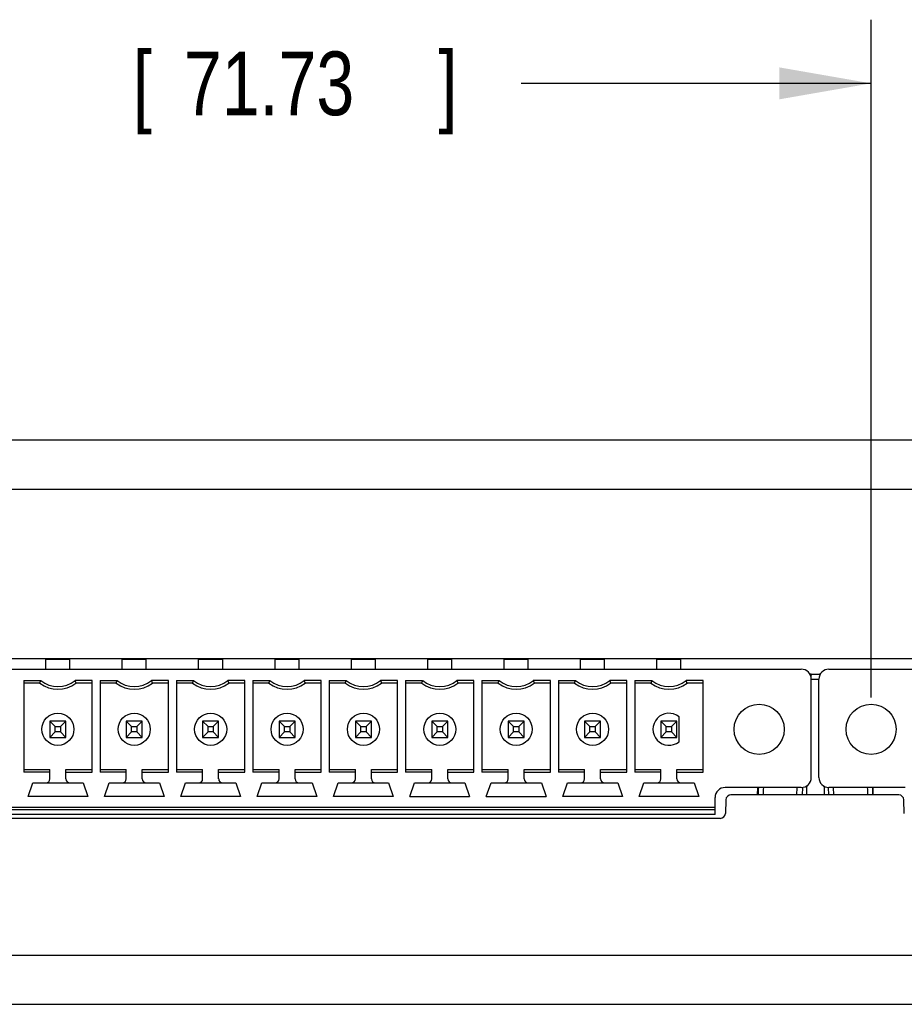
# Model space of a CAD drawing. Header units: inches. Extents: x 0 to 34, y 0 to 22.
# Tile 12 of 28: x 15.7 to 17.4, y 16.1 to 18. Entities that reach past the tile are written whole.
import ezdxf

# ---------------------------------------------------------------- set-up
doc = ezdxf.new("R2010")
doc.units = ezdxf.units.IN
doc.header["$LTSCALE"] = 1.87
doc.header["$MEASUREMENT"] = 0
doc.layers.get('0').update_dxf_attribs({"linetype": 'CONTINUOUS'})
doc.layers.add('DIMENSIONS', color=7, linetype='CONTINUOUS')
doc.styles.get("Standard").update_dxf_attribs({"font": 'txt', "width": 0.8})
doc.dimstyles.new('DIMSTYLE_1', dxfattribs={"dimtxt": 0.125, "dimasz": 0.18, "dimexe": 0.18, "dimexo": 0.0625, "dimgap": 0.09, "dimtad": 0, "dimtih": 1, "dimtoh": 1, "dimdec": 3, "dimzin": 4, "dimdsep": 46, "dimtxsty": 'STANDARD', "dimblk": '_FILLED', "dimblk1": '_FILLED', "dimblk2": '_FILLED', "dimcen": 0.09, "dimadec": 0, "dimazin": 0, "dimtp": 0.01, "dimtm": 0.01, "dimtfac": 1, "dimtdec": 3, "dimtofl": 0, "dimtmove": 0, "dimatfit": 3, "dimldrblk": '_FILLED', "dimfxl": 1, "dimtolj": 1, "dimtzin": 4, "dimarcsym": 0})

# ---------------------------------------------------------------- blocks, each defined once
blk = doc.blocks.new('_FILLED')
at = {"color": 0, "linetype": 'BYBLOCK'}
blk.add_solid([(0, 0), (-1, 0.174), (-1, -0.174)], dxfattribs=at)
blk = doc.blocks.new('*D4')
at = {"layer": 'DIMENSIONS', "color": 2, "linetype": 'CONTINUOUS'}
for p, q in [((14.5585, 16.6898), (14.5585, 18.0204)), ((17.3826, 16.6898), (17.3826, 18.0204)), ((14.5585, 17.8954), (15.2455, 17.8954)), ((17.3826, 17.8954), (16.6955, 17.8954))]:
    blk.add_line(p, q, dxfattribs=at)
at = {"layer": 'DIMENSIONS', "color": 2, "linetype": 'CONTINUOUS', "xscale": 0.18, "yscale": 0.18, "zscale": 0.18, "rotation": 180}
blk.add_blockref('_FILLED', (14.5585, 17.8954), dxfattribs=at)
at = {"layer": 'DIMENSIONS', "color": 2, "linetype": 'CONTINUOUS', "xscale": 0.18, "yscale": 0.18, "zscale": 0.18}
blk.add_blockref('_FILLED', (17.3826, 17.8954), dxfattribs=at)
at = {"layer": 'DIMENSIONS', "color": 2, "linetype": 'CONTINUOUS', "width": 0.8}
for s, p in [('2.824', (15.308, 17.8329)), ('[', (15.933, 17.8329)), ('71.73', (16.033, 17.8329)), (']', (16.533, 17.8329))]:
    blk.add_text(s, height=0.125, dxfattribs=at).set_placement(p)

msp = doc.modelspace()

# ---------------------------------------------------------------- linework, layer by layer
at = {"color": 7, "linetype": 'CONTINUOUS'}
for p, q in [((14.064, 17.1954), (20.5897, 17.1954)), ((14.1905, 17.0989), (20.3594, 17.0989)), ((20.0768, 16.7654), (14.469, 16.7654)), ((15.7621, 16.7454), (15.7621, 16.7651)), ((15.7621, 16.7651), (15.8093, 16.7651)), ((15.7699, 16.7654), (15.7699, 16.7651)), ((15.8014, 16.7654), (15.8014, 16.7651)), ((15.8093, 16.7454), (15.8093, 16.7651)), ((15.9121, 16.7454), (15.9121, 16.7651)), ((15.9121, 16.7651), (15.9593, 16.7651)), ((15.9199, 16.7654), (15.9199, 16.7651)), ((15.9514, 16.7654), (15.9514, 16.7651)), ((15.9593, 16.7454), (15.9593, 16.7651)), ((16.0621, 16.7454), (16.0621, 16.7651)), ((16.0621, 16.7651), (16.1093, 16.7651)), ((16.0699, 16.7654), (16.0699, 16.7651)), ((16.1014, 16.7654), (16.1014, 16.7651)), ((16.1093, 16.7454), (16.1093, 16.7651)), ((16.2121, 16.7454), (16.2121, 16.7651)), ((16.2121, 16.7651), (16.2593, 16.7651)), ((16.2199, 16.7654), (16.2199, 16.7651)), ((16.2514, 16.7654), (16.2514, 16.7651)), ((16.2593, 16.7454), (16.2593, 16.7651)), ((16.3621, 16.7454), (16.3621, 16.7651)), ((16.3621, 16.7651), (16.4093, 16.7651)), ((16.3699, 16.7654), (16.3699, 16.7651)), ((16.4014, 16.7654), (16.4014, 16.7651)), ((16.4093, 16.7454), (16.4093, 16.7651)), ((16.5121, 16.7454), (16.5121, 16.7651)), ((16.5121, 16.7651), (16.5593, 16.7651)), ((16.5199, 16.7654), (16.5199, 16.7651)), ((16.5514, 16.7654), (16.5514, 16.7651)), ((16.5593, 16.7454), (16.5593, 16.7651)), ((16.6621, 16.7454), (16.6621, 16.7651)), ((16.6621, 16.7651), (16.7093, 16.7651)), ((16.6699, 16.7654), (16.6699, 16.7651)), ((16.7014, 16.7654), (16.7014, 16.7651)), ((16.7093, 16.7454), (16.7093, 16.7651)), ((16.8121, 16.7454), (16.8121, 16.7651)), ((16.8121, 16.7651), (16.8593, 16.7651)), ((16.8199, 16.7654), (16.8199, 16.7651)), ((16.8514, 16.7654), (16.8514, 16.7651)), ((16.8593, 16.7454), (16.8593, 16.7651)), ((16.9621, 16.7454), (16.9621, 16.7651)), ((16.9621, 16.7651), (17.0093, 16.7651)), ((16.9699, 16.7654), (16.9699, 16.7651)), ((17.0014, 16.7654), (17.0014, 16.7651)), ((17.0093, 16.7454), (17.0093, 16.7651)), ((14.4394, 16.7454), (17.2455, 16.7454)), ((17.2999, 16.7454), (20.1065, 16.7454)), ((15.7185, 16.7231), (15.7185, 16.5433)), ((15.7185, 16.7231), (15.752, 16.7231)), ((15.8528, 16.7231), (15.8193, 16.7231)), ((15.8528, 16.5433), (15.8528, 16.7231)), ((15.8685, 16.7231), (15.8685, 16.5433)), ((15.8685, 16.7231), (15.902, 16.7231)), ((16.0028, 16.7231), (15.9693, 16.7231)), ((16.0028, 16.5433), (16.0028, 16.7231)), ((16.0185, 16.7231), (16.0185, 16.5433)), ((16.0185, 16.7231), (16.052, 16.7231)), ((16.1528, 16.7231), (16.1193, 16.7231)), ((16.1528, 16.5433), (16.1528, 16.7231)), ((16.1685, 16.7231), (16.1685, 16.5433)), ((16.1685, 16.7231), (16.202, 16.7231)), ((16.3028, 16.7231), (16.2693, 16.7231)), ((16.3028, 16.5433), (16.3028, 16.7231)), ((16.3185, 16.7231), (16.3185, 16.5433)), ((16.3185, 16.7231), (16.352, 16.7231)), ((16.4528, 16.7231), (16.4193, 16.7231)), ((16.4528, 16.5433), (16.4528, 16.7231)), ((16.4685, 16.7231), (16.4685, 16.5433)), ((16.4685, 16.7231), (16.502, 16.7231)), ((16.6028, 16.7231), (16.5693, 16.7231)), ((16.6028, 16.5433), (16.6028, 16.7231)), ((16.6185, 16.7231), (16.6185, 16.5433)), ((16.6185, 16.7231), (16.652, 16.7231)), ((16.7528, 16.7231), (16.7193, 16.7231)), ((16.7528, 16.5433), (16.7528, 16.7231)), ((16.7685, 16.7231), (16.7685, 16.5433)), ((16.7685, 16.7231), (16.802, 16.7231)), ((16.9028, 16.7231), (16.8693, 16.7231)), ((16.9028, 16.5433), (16.9028, 16.7231)), ((16.9185, 16.7231), (16.9185, 16.5433)), ((16.9185, 16.7231), (16.952, 16.7231)), ((17.0528, 16.7231), (17.0193, 16.7231)), ((17.0528, 16.5433), (17.0528, 16.7231)), ((17.2626, 16.7354), (17.2828, 16.7354)), ((17.2652, 16.5328), (17.2652, 16.7257)), ((17.2652, 16.7257), (17.2802, 16.7257)), ((17.2802, 16.5328), (17.2802, 16.7257)), ((15.7502, 16.7178), (15.7185, 16.7178)), ((15.8528, 16.7178), (15.8211, 16.7178)), ((15.9002, 16.7178), (15.8685, 16.7178)), ((16.0028, 16.7178), (15.9711, 16.7178)), ((16.0502, 16.7178), (16.0185, 16.7178)), ((16.1528, 16.7178), (16.1211, 16.7178)), ((16.2002, 16.7178), (16.1685, 16.7178)), ((16.3028, 16.7178), (16.2711, 16.7178)), ((16.3502, 16.7178), (16.3185, 16.7178)), ((16.4528, 16.7178), (16.4211, 16.7178)), ((16.5002, 16.7178), (16.4685, 16.7178)), ((16.6028, 16.7178), (16.5711, 16.7178)), ((16.6502, 16.7178), (16.6185, 16.7178)), ((16.7528, 16.7178), (16.7211, 16.7178)), ((16.8002, 16.7178), (16.7685, 16.7178)), ((16.9028, 16.7178), (16.8711, 16.7178)), ((16.9502, 16.7178), (16.9185, 16.7178)), ((17.0528, 16.7178), (17.0211, 16.7178)), ((17.0054, 16.6027), (17.0054, 16.6519)), ((15.7699, 16.643), (15.7699, 16.6115)), ((15.7699, 16.643), (15.7805, 16.6325)), ((15.8014, 16.643), (15.7699, 16.643)), ((15.7805, 16.6221), (15.7805, 16.6325)), ((15.7805, 16.6325), (15.7909, 16.6325)), ((15.8014, 16.643), (15.7909, 16.6325)), ((15.7909, 16.6325), (15.7909, 16.6221)), ((15.8014, 16.6115), (15.8014, 16.643)), ((15.9199, 16.643), (15.9199, 16.6115)), ((15.9199, 16.643), (15.9305, 16.6325)), ((15.9514, 16.643), (15.9199, 16.643)), ((15.9305, 16.6221), (15.9305, 16.6325)), ((15.9305, 16.6325), (15.9409, 16.6325)), ((15.9514, 16.643), (15.9409, 16.6325)), ((15.9409, 16.6325), (15.9409, 16.6221)), ((15.9514, 16.6115), (15.9514, 16.643)), ((16.0699, 16.643), (16.0699, 16.6115)), ((16.0699, 16.643), (16.0805, 16.6325)), ((16.1014, 16.643), (16.0699, 16.643)), ((16.0805, 16.6221), (16.0805, 16.6325)), ((16.0805, 16.6325), (16.0909, 16.6325)), ((16.1014, 16.643), (16.0909, 16.6325)), ((16.0909, 16.6325), (16.0909, 16.6221)), ((16.1014, 16.6115), (16.1014, 16.643)), ((16.2199, 16.643), (16.2199, 16.6115)), ((16.2199, 16.643), (16.2305, 16.6325)), ((16.2514, 16.643), (16.2199, 16.643)), ((16.2305, 16.6221), (16.2305, 16.6325)), ((16.2305, 16.6325), (16.2409, 16.6325)), ((16.2514, 16.643), (16.2409, 16.6325)), ((16.2409, 16.6325), (16.2409, 16.6221)), ((16.2514, 16.6115), (16.2514, 16.643)), ((16.3699, 16.643), (16.3699, 16.6115)), ((16.3699, 16.643), (16.3805, 16.6325)), ((16.4014, 16.643), (16.3699, 16.643)), ((16.3805, 16.6221), (16.3805, 16.6325)), ((16.3805, 16.6325), (16.3909, 16.6325)), ((16.4014, 16.643), (16.3909, 16.6325)), ((16.3909, 16.6325), (16.3909, 16.6221)), ((16.4014, 16.6115), (16.4014, 16.643)), ((16.5199, 16.643), (16.5199, 16.6115)), ((16.5199, 16.643), (16.5305, 16.6325)), ((16.5514, 16.643), (16.5199, 16.643)), ((16.5305, 16.6221), (16.5305, 16.6325)), ((16.5305, 16.6325), (16.5409, 16.6325)), ((16.5514, 16.643), (16.5409, 16.6325)), ((16.5409, 16.6325), (16.5409, 16.6221)), ((16.5514, 16.6115), (16.5514, 16.643)), ((16.6699, 16.643), (16.6699, 16.6115)), ((16.6699, 16.643), (16.6805, 16.6325)), ((16.7014, 16.643), (16.6699, 16.643)), ((16.6805, 16.6221), (16.6805, 16.6325)), ((16.6805, 16.6325), (16.6909, 16.6325)), ((16.7014, 16.643), (16.6909, 16.6325)), ((16.6909, 16.6325), (16.6909, 16.6221)), ((16.7014, 16.6115), (16.7014, 16.643)), ((16.8199, 16.643), (16.8199, 16.6115)), ((16.8199, 16.643), (16.8305, 16.6325)), ((16.8514, 16.643), (16.8199, 16.643)), ((16.8305, 16.6221), (16.8305, 16.6325)), ((16.8305, 16.6325), (16.8409, 16.6325)), ((16.8514, 16.643), (16.8409, 16.6325)), ((16.8409, 16.6325), (16.8409, 16.6221)), ((16.8514, 16.6115), (16.8514, 16.643)), ((16.9699, 16.643), (16.9699, 16.6115)), ((16.9699, 16.643), (16.9805, 16.6325)), ((17.0014, 16.643), (16.9699, 16.643)), ((16.9805, 16.6221), (16.9805, 16.6325)), ((16.9805, 16.6325), (16.9909, 16.6325)), ((17.0014, 16.643), (16.9909, 16.6325)), ((16.9909, 16.6325), (16.9909, 16.6221)), ((17.0014, 16.6115), (17.0014, 16.643)), ((15.7805, 16.6221), (15.7699, 16.6115)), ((15.7699, 16.6115), (15.8014, 16.6115)), ((15.7909, 16.6221), (15.7805, 16.6221)), ((15.7909, 16.6221), (15.8014, 16.6115)), ((15.9305, 16.6221), (15.9199, 16.6115)), ((15.9199, 16.6115), (15.9514, 16.6115)), ((15.9409, 16.6221), (15.9305, 16.6221)), ((15.9409, 16.6221), (15.9514, 16.6115)), ((16.0805, 16.6221), (16.0699, 16.6115)), ((16.0699, 16.6115), (16.1014, 16.6115)), ((16.0909, 16.6221), (16.0805, 16.6221)), ((16.0909, 16.6221), (16.1014, 16.6115)), ((16.2305, 16.6221), (16.2199, 16.6115)), ((16.2199, 16.6115), (16.2514, 16.6115)), ((16.2409, 16.6221), (16.2305, 16.6221)), ((16.2409, 16.6221), (16.2514, 16.6115)), ((16.3805, 16.6221), (16.3699, 16.6115)), ((16.3699, 16.6115), (16.4014, 16.6115)), ((16.3909, 16.6221), (16.3805, 16.6221)), ((16.3909, 16.6221), (16.4014, 16.6115)), ((16.5305, 16.6221), (16.5199, 16.6115)), ((16.5199, 16.6115), (16.5514, 16.6115)), ((16.5409, 16.6221), (16.5305, 16.6221)), ((16.5409, 16.6221), (16.5514, 16.6115)), ((16.6805, 16.6221), (16.6699, 16.6115)), ((16.6699, 16.6115), (16.7014, 16.6115)), ((16.6909, 16.6221), (16.6805, 16.6221)), ((16.6909, 16.6221), (16.7014, 16.6115)), ((16.8305, 16.6221), (16.8199, 16.6115)), ((16.8199, 16.6115), (16.8514, 16.6115)), ((16.8409, 16.6221), (16.8305, 16.6221)), ((16.8409, 16.6221), (16.8514, 16.6115)), ((16.9805, 16.6221), (16.9699, 16.6115)), ((16.9699, 16.6115), (17.0014, 16.6115)), ((16.9909, 16.6221), (16.9805, 16.6221)), ((16.9909, 16.6221), (17.0014, 16.6115)), ((15.7185, 16.5485), (15.7699, 16.5485)), ((15.7699, 16.53), (15.7699, 16.5485)), ((15.8014, 16.53), (15.8014, 16.5485)), ((15.8014, 16.5485), (15.8528, 16.5485)), ((15.8685, 16.5485), (15.9199, 16.5485)), ((15.9199, 16.53), (15.9199, 16.5485)), ((15.9514, 16.53), (15.9514, 16.5485)), ((15.9514, 16.5485), (16.0028, 16.5485)), ((16.0185, 16.5485), (16.0699, 16.5485)), ((16.0699, 16.53), (16.0699, 16.5485)), ((16.1014, 16.53), (16.1014, 16.5485)), ((16.1014, 16.5485), (16.1528, 16.5485)), ((16.1685, 16.5485), (16.2199, 16.5485)), ((16.2199, 16.53), (16.2199, 16.5485)), ((16.2514, 16.53), (16.2514, 16.5485)), ((16.2514, 16.5485), (16.3028, 16.5485)), ((16.3185, 16.5485), (16.3699, 16.5485)), ((16.3699, 16.53), (16.3699, 16.5485)), ((16.4014, 16.53), (16.4014, 16.5485)), ((16.4014, 16.5485), (16.4528, 16.5485)), ((16.4685, 16.5485), (16.5199, 16.5485)), ((16.5199, 16.53), (16.5199, 16.5485)), ((16.5514, 16.53), (16.5514, 16.5485)), ((16.5514, 16.5485), (16.6028, 16.5485)), ((16.6185, 16.5485), (16.6699, 16.5485)), ((16.6699, 16.53), (16.6699, 16.5485)), ((16.7014, 16.53), (16.7014, 16.5485)), ((16.7014, 16.5485), (16.7528, 16.5485)), ((16.7685, 16.5485), (16.8199, 16.5485)), ((16.8199, 16.53), (16.8199, 16.5485)), ((16.8514, 16.53), (16.8514, 16.5485)), ((16.8514, 16.5485), (16.9028, 16.5485)), ((16.9185, 16.5485), (16.9699, 16.5485)), ((16.9699, 16.53), (16.9699, 16.5485)), ((17.0014, 16.53), (17.0014, 16.5485)), ((17.0014, 16.5485), (17.0528, 16.5485)), ((15.7699, 16.5433), (15.7185, 16.5433)), ((15.8014, 16.5433), (15.8528, 16.5433)), ((15.9199, 16.5433), (15.8685, 16.5433)), ((15.9514, 16.5433), (16.0028, 16.5433)), ((16.0699, 16.5433), (16.0185, 16.5433)), ((16.1014, 16.5433), (16.1528, 16.5433)), ((16.2199, 16.5433), (16.1685, 16.5433)), ((16.2514, 16.5433), (16.3028, 16.5433)), ((16.3699, 16.5433), (16.3185, 16.5433)), ((16.4014, 16.5433), (16.4528, 16.5433)), ((16.5199, 16.5433), (16.4685, 16.5433)), ((16.5514, 16.5433), (16.6028, 16.5433)), ((16.6699, 16.5433), (16.6185, 16.5433)), ((16.7014, 16.5433), (16.7528, 16.5433)), ((16.8199, 16.5433), (16.7685, 16.5433)), ((16.8514, 16.5433), (16.9028, 16.5433)), ((16.9699, 16.5433), (16.9185, 16.5433)), ((17.0014, 16.5433), (17.0528, 16.5433)), ((15.727, 16.4954), (15.7363, 16.5222)), ((15.7363, 16.5222), (15.8351, 16.5222)), ((15.8351, 16.5222), (15.8443, 16.4954)), ((15.877, 16.4954), (15.8863, 16.5222)), ((15.8863, 16.5222), (15.9851, 16.5222)), ((15.9851, 16.5222), (15.9943, 16.4954)), ((16.027, 16.4954), (16.0363, 16.5222)), ((16.0363, 16.5222), (16.1351, 16.5222)), ((16.1351, 16.5222), (16.1443, 16.4954)), ((16.177, 16.4954), (16.1863, 16.5222)), ((16.1863, 16.5222), (16.2851, 16.5222)), ((16.2851, 16.5222), (16.2943, 16.4954)), ((16.327, 16.4954), (16.3363, 16.5222)), ((16.3363, 16.5222), (16.4351, 16.5222)), ((16.4351, 16.5222), (16.4443, 16.4954)), ((16.477, 16.4954), (16.4863, 16.5222)), ((16.4863, 16.5222), (16.5851, 16.5222)), ((16.5851, 16.5222), (16.5943, 16.4954)), ((16.627, 16.4954), (16.6363, 16.5222)), ((16.6363, 16.5222), (16.7351, 16.5222)), ((16.7351, 16.5222), (16.7443, 16.4954)), ((16.777, 16.4954), (16.7863, 16.5222)), ((16.7863, 16.5222), (16.8851, 16.5222)), ((16.8851, 16.5222), (16.8943, 16.4954)), ((16.927, 16.4954), (16.9363, 16.5222)), ((16.9363, 16.5222), (17.0351, 16.5222)), ((17.0351, 16.5222), (17.0443, 16.4954)), ((17.2455, 16.5131), (17.0959, 16.5131)), ((17.1593, 16.4984), (17.1599, 16.5131)), ((17.2371, 16.4984), (17.2376, 16.5131)), ((17.2476, 16.5132), (17.2471, 16.4984)), ((17.2986, 16.5132), (17.2992, 16.4984)), ((17.4495, 16.5131), (17.2999, 16.5131)), ((17.3092, 16.4984), (17.3086, 16.5131)), ((17.3869, 16.4984), (17.3864, 16.5131)), ((15.8443, 16.4954), (15.727, 16.4954)), ((15.9943, 16.4954), (15.877, 16.4954)), ((16.1443, 16.4954), (16.027, 16.4954)), ((16.2943, 16.4954), (16.177, 16.4954)), ((16.4443, 16.4954), (16.327, 16.4954)), ((16.477, 16.4954), (16.5943, 16.4954)), ((16.627, 16.4954), (16.7443, 16.4954)), ((16.8943, 16.4954), (16.777, 16.4954)), ((17.0443, 16.4954), (16.927, 16.4954)), ((17.0762, 16.46), (17.0762, 16.4934)), ((17.0974, 16.4887), (17.0964, 16.462)), ((17.4369, 16.4984), (17.1074, 16.4984)), ((17.4478, 16.462), (17.4469, 16.4887)), ((17.0762, 16.4737), (14.6451, 16.4737)), ((14.6451, 16.4698), (17.0762, 16.4698)), ((17.0864, 16.4524), (14.6308, 16.4524)), ((17.0762, 16.46), (14.6451, 16.46)), ((14.1903, 16.1839), (20.3559, 16.1839)), ((14.186, 16.0874), (20.3603, 16.0874))]:
    msp.add_line(p, q, dxfattribs=at)
for centre, radius in [((17.1628, 16.6273), 0.0492), ((17.3826, 16.6273), 0.0492), ((15.7857, 16.6273), 0.0315), ((15.9357, 16.6273), 0.0315), ((16.0857, 16.6273), 0.0315), ((16.2357, 16.6273), 0.0315), ((16.3857, 16.6273), 0.0315), ((16.5357, 16.6273), 0.0315), ((16.6857, 16.6273), 0.0315), ((16.8357, 16.6273), 0.0315)]:
    msp.add_circle(centre, radius, dxfattribs=at)
for centre, radius, start, end in [((17.2455, 16.7257), 0.0197, 0, 90), ((17.2999, 16.7257), 0.0197, 90, 180), ((15.7857, 16.7651), 0.0538, 231.2958, 308.7042), ((15.9357, 16.7651), 0.0538, 231.2958, 308.7042), ((16.0857, 16.7651), 0.0538, 231.2958, 308.7042), ((16.2357, 16.7651), 0.0538, 231.2958, 308.7042), ((16.3857, 16.7651), 0.0538, 231.2958, 308.7042), ((16.5357, 16.7651), 0.0538, 231.2958, 308.7042), ((16.6857, 16.7651), 0.0538, 231.2958, 308.7042), ((16.8357, 16.7651), 0.0538, 231.2958, 308.7042), ((16.9857, 16.7651), 0.0538, 231.2958, 308.7042), ((17.265, 16.7254), 0.01, 90, 102.9764), ((17.2812, 16.7254), 0.01, 81.4953, 90), ((15.7857, 16.7651), 0.0591, 233.1301, 306.8699), ((15.9357, 16.7651), 0.0591, 233.1301, 306.8699), ((16.0857, 16.7651), 0.0591, 233.1301, 306.8699), ((16.2357, 16.7651), 0.0591, 233.1301, 306.8699), ((16.3857, 16.7651), 0.0591, 233.1301, 306.8699), ((16.5357, 16.7651), 0.0591, 233.1301, 306.8699), ((16.6857, 16.7651), 0.0591, 233.1301, 306.8699), ((16.8357, 16.7651), 0.0591, 233.1301, 306.8699), ((16.9857, 16.7651), 0.0591, 233.1301, 306.8699), ((16.9857, 16.6273), 0.0315, 51.3178, 308.6822), ((15.7621, 16.53), 0.00787, 270, 360), ((15.8093, 16.53), 0.00787, 180, 270), ((15.9121, 16.53), 0.00787, 270, 360), ((15.9593, 16.53), 0.00787, 180, 270), ((16.0621, 16.53), 0.00787, 270, 360), ((16.1093, 16.53), 0.00787, 180, 270), ((16.2121, 16.53), 0.00787, 270, 360), ((16.2593, 16.53), 0.00787, 180, 270), ((16.3621, 16.53), 0.00787, 270, 360), ((16.4093, 16.53), 0.00787, 180, 270), ((16.5121, 16.53), 0.00787, 270, 360), ((16.5593, 16.53), 0.00787, 180, 270), ((16.6621, 16.53), 0.00787, 270, 360), ((16.7093, 16.53), 0.00787, 180, 270), ((16.8121, 16.53), 0.00787, 270, 360), ((16.8593, 16.53), 0.00787, 180, 270), ((16.9621, 16.53), 0.00787, 270, 360), ((17.0093, 16.53), 0.00787, 180, 270), ((17.2455, 16.5328), 0.0197, 270, 360), ((17.2999, 16.5328), 0.0197, 180, 270), ((17.0959, 16.4934), 0.0197, 90, 180), ((17.1074, 16.4884), 0.01, 90, 178), ((17.4369, 16.4884), 0.01, 2, 90), ((17.0864, 16.4624), 0.01, 270, 358)]:
    msp.add_arc(centre, radius, start, end, dxfattribs=at)
for points, knots in [([(15.7502, 16.7178), (15.7504, 16.7184), (15.7508, 16.7196), (15.7514, 16.7214), (15.7518, 16.7225), (15.752, 16.7231)], [0, 0, 0, 0, 0.337932, 0.671272, 1, 1, 1, 1]), ([(15.8193, 16.7231), (15.8195, 16.7225), (15.8199, 16.7214), (15.8205, 16.7196), (15.8209, 16.7184), (15.8211, 16.7178)], [0, 0, 0, 0, 0.32861, 0.66195, 1, 1, 1, 1]), ([(15.9002, 16.7178), (15.9004, 16.7184), (15.9008, 16.7196), (15.9014, 16.7214), (15.9018, 16.7225), (15.902, 16.7231)], [0, 0, 0, 0, 0.337932, 0.671272, 1, 1, 1, 1]), ([(15.9693, 16.7231), (15.9695, 16.7225), (15.9699, 16.7214), (15.9705, 16.7196), (15.9709, 16.7184), (15.9711, 16.7178)], [0, 0, 0, 0, 0.32861, 0.66195, 1, 1, 1, 1]), ([(16.0502, 16.7178), (16.0504, 16.7184), (16.0508, 16.7196), (16.0514, 16.7214), (16.0518, 16.7225), (16.052, 16.7231)], [0, 0, 0, 0, 0.337932, 0.671272, 1, 1, 1, 1]), ([(16.1193, 16.7231), (16.1195, 16.7225), (16.1199, 16.7214), (16.1205, 16.7196), (16.1209, 16.7184), (16.1211, 16.7178)], [0, 0, 0, 0, 0.32861, 0.66195, 1, 1, 1, 1]), ([(16.2002, 16.7178), (16.2004, 16.7184), (16.2008, 16.7196), (16.2014, 16.7214), (16.2018, 16.7225), (16.202, 16.7231)], [0, 0, 0, 0, 0.337932, 0.671272, 1, 1, 1, 1]), ([(16.2693, 16.7231), (16.2695, 16.7225), (16.2699, 16.7214), (16.2705, 16.7196), (16.2709, 16.7184), (16.2711, 16.7178)], [0, 0, 0, 0, 0.32861, 0.66195, 1, 1, 1, 1]), ([(16.3502, 16.7178), (16.3504, 16.7184), (16.3508, 16.7196), (16.3514, 16.7214), (16.3518, 16.7225), (16.352, 16.7231)], [0, 0, 0, 0, 0.337932, 0.671272, 1, 1, 1, 1]), ([(16.4193, 16.7231), (16.4195, 16.7225), (16.4199, 16.7214), (16.4205, 16.7196), (16.4209, 16.7184), (16.4211, 16.7178)], [0, 0, 0, 0, 0.32861, 0.66195, 1, 1, 1, 1]), ([(16.5002, 16.7178), (16.5004, 16.7184), (16.5008, 16.7196), (16.5014, 16.7214), (16.5018, 16.7225), (16.502, 16.7231)], [0, 0, 0, 0, 0.337932, 0.671272, 1, 1, 1, 1]), ([(16.5693, 16.7231), (16.5695, 16.7225), (16.5699, 16.7214), (16.5705, 16.7196), (16.5709, 16.7184), (16.5711, 16.7178)], [0, 0, 0, 0, 0.32861, 0.66195, 1, 1, 1, 1]), ([(16.6502, 16.7178), (16.6504, 16.7184), (16.6508, 16.7196), (16.6514, 16.7214), (16.6518, 16.7225), (16.652, 16.7231)], [0, 0, 0, 0, 0.337932, 0.671272, 1, 1, 1, 1]), ([(16.7193, 16.7231), (16.7195, 16.7225), (16.7199, 16.7214), (16.7205, 16.7196), (16.7209, 16.7184), (16.7211, 16.7178)], [0, 0, 0, 0, 0.32861, 0.66195, 1, 1, 1, 1]), ([(16.8002, 16.7178), (16.8004, 16.7184), (16.8008, 16.7196), (16.8014, 16.7214), (16.8018, 16.7225), (16.802, 16.7231)], [0, 0, 0, 0, 0.337932, 0.671272, 1, 1, 1, 1]), ([(16.8693, 16.7231), (16.8695, 16.7225), (16.8699, 16.7214), (16.8705, 16.7196), (16.8709, 16.7184), (16.8711, 16.7178)], [0, 0, 0, 0, 0.32861, 0.66195, 1, 1, 1, 1]), ([(16.952, 16.7231), (16.9518, 16.7225), (16.9514, 16.7214), (16.9508, 16.7196), (16.9504, 16.7184), (16.9502, 16.7178)], [0, 0, 0, 0, 0.328611, 0.661951, 1, 1, 1, 1]), ([(17.0211, 16.7178), (17.0209, 16.7184), (17.0205, 16.7196), (17.0199, 16.7214), (17.0195, 16.7225), (17.0193, 16.7231)], [0, 0, 0, 0, 0.337931, 0.671271, 1, 1, 1, 1]), ([(17.265, 16.7354), (17.265, 16.7354), (17.2649, 16.7352), (17.2648, 16.7349), (17.2647, 16.7345), (17.2646, 16.7338), (17.2645, 16.733), (17.2644, 16.7321), (17.2644, 16.7315), (17.2643, 16.7313)], [0, 0, 0, 0, 0.036046, 0.110953, 0.230143, 0.392567, 0.594581, 0.830907, 1, 1, 1, 1]), ([(17.2812, 16.7354), (17.2813, 16.7354), (17.2814, 16.7352), (17.2815, 16.7349), (17.2816, 16.7345), (17.2817, 16.7339), (17.2817, 16.7335), (17.2817, 16.7333)], [0, 0, 0, 0, 0.068377, 0.210471, 0.436567, 0.744677, 1, 1, 1, 1])]:
    msp.add_open_spline(points, degree=3, knots=knots, dxfattribs=at)
for points in [[(17.1612, 16.5131), (17.161, 16.5082), (17.1609, 16.5033), (17.1608, 16.4984)], [(17.1711, 16.5131), (17.1709, 16.5082), (17.1708, 16.5033), (17.1706, 16.4984)], [(17.2562, 16.5163), (17.256, 16.5103), (17.2558, 16.5044), (17.2555, 16.4984)], [(17.2901, 16.5158), (17.2903, 16.51), (17.2905, 16.5042), (17.2907, 16.4984)], [(17.3752, 16.5131), (17.3753, 16.5082), (17.3755, 16.5033), (17.3756, 16.4984)], [(17.3851, 16.5131), (17.3852, 16.5082), (17.3854, 16.5033), (17.3855, 16.4984)]]:
    msp.add_open_spline(points, degree=3, dxfattribs=at)

# ---------------------------------------------------------------- dimensions: what is measured, and where the dimension line sits
at = {"layer": 'DIMENSIONS', "color": 2, "linetype": 'CONTINUOUS'}
dim = msp.add_linear_dim(base=(17.3826, 17.8954), p1=(14.5585, 16.6898), p2=(17.3826, 16.6898), dimstyle='DIMSTYLE_1', dxfattribs=at)
dim.commit()
dim.dimension.update_dxf_attribs({"geometry": '*D4', "text_midpoint": (15.9705, 17.8954), "dimtype": 160})

doc.saveas('drawing.dxf')
